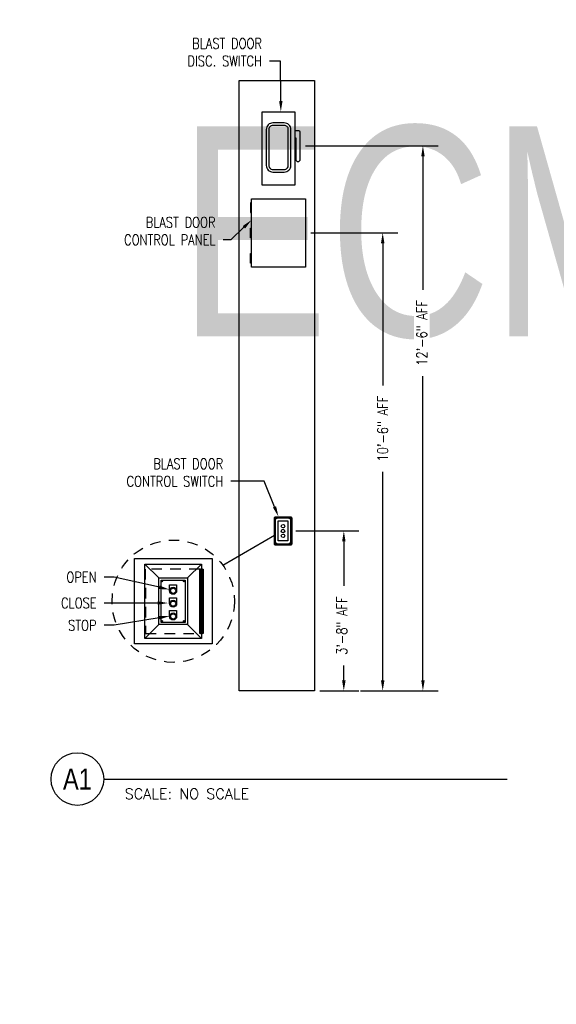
# Model space of a CAD drawing. Header units: inches. Extents: x 0 to 263, y 0 to 45.
# Tile 2 of 8: x 144.18 to 150.55, y 23.06 to 34.77. Entities that reach past the tile are written whole.
import ezdxf
from ezdxf import colors
from ezdxf.entities.mleader import LeaderData, LeaderLine
from ezdxf.enums import TextEntityAlignment as Align
from ezdxf.math import Vec2, Vec3

# ---------------------------------------------------------------- set-up
doc = ezdxf.new("R2018")
doc.units = ezdxf.units.IN
doc.header["$MEASUREMENT"] = 0
doc.linetypes.add('HIDDEN2', pattern=[0.1875, 0.125, -0.0625])
for name, color, linetype in [('A-DETL-THIN', 1, 'Continuous'), ('A-DETL-THIN-HIDD', 1, 'HIDDEN2'), ('E-ANNO-DIMS', 1, 'Continuous'), ('E-ANNO-SYMB', 2, 'Continuous'), ('E-ANNO-TEXT', 2, 'Continuous'), ('E-DETL', 2, 'Continuous')]:
    doc.layers.add(name, color=color, linetype=linetype)
doc.layers.add('G-Bgrd-Std-Scrn', color=8, linetype='Continuous', lineweight=35)
doc.layers.get('0').freeze()
doc.styles.add('Annotative', font='romans.shx', dxfattribs={"width": 0.8})
doc.styles.add('ROMANS', font='ROMANS.shx', dxfattribs={"width": 0.8})
doc.styles.add('Title', font='swiss.ttf', dxfattribs={"height": 0.25})
doc.styles.add('TITLES', font='swiss.ttf', dxfattribs={"width": 0.8})
doc.dimstyles.new('Annotative', dxfattribs={"dimscale": 0, "dimtxt": 0.125, "dimasz": 0.125, "dimexe": 0.18, "dimexo": 0.0625, "dimgap": 0.09, "dimtad": 1, "dimdec": 3, "dimzin": 3, "dimdsep": 46, "dimlunit": 4, "dimtxsty": 'Annotative', "dimcen": 0.09, "dimclrd": 1, "dimclre": 1, "dimclrt": 2, "dimazin": 2, "dimtfac": 1, "dimtdec": 3, "dimtmove": 1, "dimatfit": 3, "dimfxl": 1, "dimtfill": 1, "dimfrac": 2, "dimtolj": 1, "dimtzin": 0, "dimarcsym": 0})

# ---------------------------------------------------------------- blocks, each defined once
blk = doc.blocks.new('*U5')
at = {"lineweight": 30}
blk.add_attdef('TITLE', text='', height=0.25, dxfattribs=at).set_placement((0.25, 0.749), align=Align.TOP_LEFT)
at = {"style": 'Title'}
blk.add_attdef('NUMBER', text='', height=0.25, dxfattribs=at).set_placement((-0.313, 0), align=Align.MIDDLE_CENTER)
blk.add_attdef('SCALE', (0.25, -0.177), '', height=0.0938, dxfattribs=at)
blk = doc.blocks.new('*D13')
at = {"layer": 'Defpoints', "color": 0, "transparency": 16777216}
for p in [(147.396, 28.687), (147.68, 26.786), (148.028, 26.786)]:
    blk.add_point(p, dxfattribs=at)
at = {"layer": 'E-ANNO-DIMS', "color": 1, "lineweight": -2, "transparency": 16777216}
for p, q in [((147.458, 28.687), (148.208, 28.687)), ((148.028, 28.562), (148.028, 28.033)), ((148.028, 26.911), (148.028, 27.087)), ((147.743, 26.786), (148.208, 26.786))]:
    blk.add_line(p, q, dxfattribs=at)
at = {"layer": 'E-ANNO-DIMS', "color": 1, "transparency": 16777216}
for points in [[(148.007, 28.562), (148.049, 28.562), (148.028, 28.687)], [(148.007, 26.911), (148.049, 26.911), (148.028, 26.786)]]:
    blk.add_solid(points, dxfattribs=at)
at = {"layer": 'E-ANNO-DIMS', "color": 2, "lineweight": -3, "transparency": 16777216, "insert": (148.004, 27.56), "char_height": 0.125, "attachment_point": 5, "rotation": 90, "style": 'Annotative', "bg_fill": 3, "box_fill_scale": 1.25, "bg_fill_color": 256, "bg_fill_true_color": 13158600, "bg_fill_transparency": 0}
blk.add_mtext('\\A1;3\'-8" AFF', dxfattribs=at)
blk = doc.blocks.new('*D14')
at = {"layer": 'Defpoints', "color": 0, "transparency": 16777216}
for p in [(147.51, 33.268), (148.399, 26.786), (148.968, 26.786)]:
    blk.add_point(p, dxfattribs=at)
at = {"layer": 'E-ANNO-DIMS', "color": 1, "lineweight": -2, "transparency": 16777216}
for p, q in [((147.572, 33.268), (149.148, 33.268)), ((148.968, 33.143), (148.968, 31.555)), ((148.968, 26.911), (148.968, 30.527)), ((148.461, 26.786), (149.148, 26.786))]:
    blk.add_line(p, q, dxfattribs=at)
at = {"layer": 'E-ANNO-DIMS', "color": 1, "transparency": 16777216}
for points in [[(148.948, 33.143), (148.989, 33.143), (148.968, 33.268)], [(148.948, 26.911), (148.989, 26.911), (148.968, 26.786)]]:
    blk.add_solid(points, dxfattribs=at)
at = {"layer": 'E-ANNO-DIMS', "color": 2, "lineweight": -3, "transparency": 16777216, "insert": (148.956, 31.041), "char_height": 0.125, "attachment_point": 5, "rotation": 90, "style": 'Annotative', "bg_fill": 3, "box_fill_scale": 1.25, "bg_fill_color": 256, "bg_fill_true_color": 13158600, "bg_fill_transparency": 0}
blk.add_mtext('\\A1;12\'-6" AFF', dxfattribs=at)
blk = doc.blocks.new('*D15')
at = {"layer": 'Defpoints', "color": 0, "transparency": 16777216}
for p in [(147.574, 32.231), (148.163, 26.786), (148.49, 26.786)]:
    blk.add_point(p, dxfattribs=at)
at = {"layer": 'E-ANNO-DIMS', "color": 1, "lineweight": -2, "transparency": 16777216}
for p, q in [((147.636, 32.231), (148.67, 32.231)), ((148.49, 32.106), (148.49, 30.417)), ((148.49, 26.911), (148.49, 29.389)), ((148.226, 26.786), (148.67, 26.786))]:
    blk.add_line(p, q, dxfattribs=at)
at = {"layer": 'E-ANNO-DIMS', "color": 1, "transparency": 16777216}
for points in [[(148.469, 32.106), (148.511, 32.106), (148.49, 32.231)], [(148.469, 26.911), (148.511, 26.911), (148.49, 26.786)]]:
    blk.add_solid(points, dxfattribs=at)
at = {"layer": 'E-ANNO-DIMS', "color": 2, "lineweight": -3, "transparency": 16777216, "insert": (148.49, 29.903), "char_height": 0.125, "attachment_point": 5, "rotation": 90, "style": 'Annotative', "bg_fill": 3, "box_fill_scale": 1.25, "bg_fill_color": 256, "bg_fill_true_color": 13158600, "bg_fill_transparency": 0}
blk.add_mtext('\\A1;10\'-6" AFF', dxfattribs=at)
blk = doc.blocks.new('*U16')
for q in [(4.678, 0), (4.797, 0)]:
    blk.add_line((0, 0), q)
blk.add_circle((-0.313, 0), 0.313)
at = {"lineweight": 30}
blk.add_attdef('TITLE', text='', height=0.25, dxfattribs=at).set_placement((0.25, 0.749), align=Align.TOP_LEFT)
at = {"style": 'Title'}
blk.add_attdef('NUMBER', text='', height=0.25, dxfattribs=at).set_placement((-0.313, 0), align=Align.MIDDLE_CENTER)
blk.add_attdef('SCALE', (0.25, -0.177), '', height=0.0938, dxfattribs=at)

msp = doc.modelspace()

# ---------------------------------------------------------------- linework, layer by layer
at = {"layer": 'E-DETL', "lineweight": -3}
for p, q in [((147.2472, 28.8067), (147.3636, 28.8067)), ((147.2472, 28.5679), (147.2472, 28.8067)), ((147.3636, 28.8067), (147.3636, 28.5679)), ((147.3636, 28.5679), (147.2472, 28.5679))]:
    msp.add_line(p, q, dxfattribs=at)
for points in [[(147.057, 33.6738), (147.4476, 33.6738), (147.4476, 32.7978), (147.057, 32.7978)], [(146.9307, 32.6361), (147.5739, 32.6361), (147.5739, 31.8261), (146.9307, 31.8261)]]:
    msp.add_lwpolyline(points, close=True, dxfattribs=at)
for points in [[(147.3981, 33.0342), (147.3981, 33.4626, 0.4142136), (147.3201, 33.5406), (147.1844, 33.5406, 0.4142136), (147.1064, 33.4626), (147.1064, 33.0342, 0.4142136), (147.1844, 32.9562), (147.3201, 32.9562, 0.4142136)], [(147.3681, 33.0342), (147.3681, 33.4626, 0.4142136), (147.3201, 33.5106), (147.1844, 33.5106, 0.4142136), (147.1364, 33.4626), (147.1364, 33.0342, 0.4142136), (147.1844, 32.9862), (147.3201, 32.9862, 0.4142136)], [(147.2173, 28.856), (147.3936, 28.856, -0.4142136), (147.4086, 28.841), (147.4086, 28.5335, -0.4142136), (147.3936, 28.5185), (147.2173, 28.5185, -0.4142136), (147.2023, 28.5335), (147.2023, 28.841, -0.4142136)], [(147.2173, 28.8431), (147.3936, 28.8431, -0.4142136), (147.3956, 28.841), (147.3956, 28.5335, -0.4142136), (147.3936, 28.5315), (147.2173, 28.5315, -0.4142136), (147.2153, 28.5335), (147.2153, 28.841, -0.4142136)]]:
    msp.add_lwpolyline(points, format="xyb", close=True, dxfattribs=at)
msp.add_lwpolyline([(147.4476, 33.364), (147.4571, 33.364), (147.4571, 33.1069, 1), (147.51, 33.1069), (147.51, 33.4297, 0.4142136), (147.495, 33.4447), (147.4476, 33.4447)], format="xyb", dxfattribs=at)
for points in [[(146.9307, 32.5908), (146.9187, 32.5908), (146.9187, 32.4741), (146.9307, 32.4741)], [(146.9307, 32.1728), (146.9187, 32.1728), (146.9187, 32.2894), (146.9307, 32.2894)], [(146.9307, 31.8714), (146.9187, 31.8714), (146.9187, 31.9881), (146.9307, 31.9881)]]:
    msp.add_lwpolyline(points, dxfattribs=at)
for centre, radius in [((147.2234, 28.835), 0.00502), ((147.3054, 28.7438), 0.0209)]:
    msp.add_circle(centre, radius, dxfattribs=at)
at = {"layer": 'G-Bgrd-Std-Scrn', "lineweight": -3}
msp.add_lwpolyline([(146.7829, 34.0462), (147.6801, 34.0462), (147.6801, 26.7857), (146.7829, 26.7857)], close=True, dxfattribs=at)

# ---------------------------------------------------------------- block references
at = {"layer": 'E-ANNO-SYMB', "lineweight": -3}
ref = msp.add_blockref('*U5', (145.8117, 36.9185), dxfattribs=at)
lines = msp.add_mtext('\\W0.8000;\\PECM GROUND SECTION (TYPICAL)', dxfattribs={"layer": '0', "insert": (146.0617, 37.6679), "char_height": 2.5, "attachment_point": 1})
ref.add_attrib('TITLE', '', (146.0617, 37.6679)).embed_mtext(lines)
ref = msp.add_blockref('*U16', (145.1736, 25.7369), dxfattribs=at)
ref.add_attrib('SCALE', 'SCALE: NO SCALE', dxfattribs={"layer": '0', "height": 0.125, "style": 'ROMANS'}).set_placement((145.4236, 25.5602), align=Align.MIDDLE_LEFT)
ref.add_attrib('NUMBER', 'A1', dxfattribs={"layer": '0', "height": 0.25, "style": 'TITLES', "width": 0.8}).set_placement((144.861, 25.7369), align=Align.MIDDLE_CENTER)

# ---------------------------------------------------------------- leaders
at = {"layer": 'E-ANNO-TEXT', "lineweight": -3}
ml = msp.add_multileader_mtext('Standard', dxfattribs=at)
ml.set_content('BLAST DOOR \\PCONTROL PANEL', color=256, style='Annotative')
ml.set_leader_properties(color=1, linetype='ByLayer', lineweight=-1)
ml.build(insert=Vec2(0, 0))
ml.multileader.update_dxf_attribs({"text_left_attachment_type": 3, "text_right_attachment_type": 3, "dogleg_length": 0.2596, "arrow_head_size": 0.125})
ctx = ml.context
ctx.base_point, ctx.char_height, ctx.arrow_head_size, ctx.landing_gap_size, ctx.plane_origin = Vec3(145.1997, 32.149, 0.0057), 0.125, 0.125, 0.09, Vec3(145.8461, 32.149, 0.0057)
ctx.left_attachment, ctx.right_attachment, ctx.text_align_type = 3, 3, 2
notes = []
notes.append((ctx, [(0, (1, 1, 0), (146.6839, 32.149, 0.0057), (-1, 0), 0.09, [(0, [(146.9307, 32.3853, 0.0057)], 0, [])])]))
ctx.mtext.insert, ctx.mtext.alignment, ctx.mtext.flow_direction = Vec3(146.5039, 32.4198, 0.0057), 3, 5
for ctx, leaders in notes:
    for number, flags, end, landing, length, lines in leaders:
        leader = LeaderData()
        leader.index, (leader.has_last_leader_line, leader.has_dogleg_vector, leader.attachment_direction) = number, flags
        leader.last_leader_point, leader.dogleg_vector, leader.dogleg_length = Vec3(end), Vec3(landing), length
        for number, points, colour, breaks in lines:
            line = LeaderLine()
            line.index, line.vertices, line.color, line.breaks = number, Vec3.list(points), colors.encode_raw_color(colour), breaks
            leader.lines.append(line)
        ctx.leaders.append(leader)

# ---------------------------------------------------------------- next in the draw order: dimensions: what is measured, and where the dimension line sits
at = {"layer": 'E-ANNO-DIMS', "lineweight": -3}
dim = msp.add_linear_dim(base=(148.0282, 26.7857), p1=(147.3956, 28.6873), p2=(147.6801, 26.7857), angle=90, text='3\'-8" AFF', dimstyle='Annotative', override={"dimpost": '\\X'}, dxfattribs=at)
dim.commit()
dim.dimension.update_dxf_attribs({"geometry": '*D13', "text_midpoint": (148.0037, 27.5599), "dimtype": 160, "text_rotation": 90})

# ---------------------------------------------------------------- next in the draw order: leaders
at = {"layer": 'E-ANNO-TEXT', "lineweight": -3}
ml = msp.add_multileader_mtext('Standard', dxfattribs=at)
ml.set_content('BLAST DOOR \\PDISC. SWITCH', color=256, style='Annotative')
ml.set_leader_properties(color=1, linetype='ByLayer', lineweight=-1)
ml.build(insert=Vec2(0, 0))
ml.multileader.update_dxf_attribs({"text_left_attachment_type": 3, "text_right_attachment_type": 3, "dogleg_length": 0.2596, "arrow_head_size": 0.125})
ctx = ml.context
ctx.base_point, ctx.char_height, ctx.arrow_head_size, ctx.landing_gap_size, ctx.plane_origin = Vec3(145.9942, 34.2763, 0.0057), 0.125, 0.125, 0.09, Vec3(147.7888, 32.0692, 0.0057)
ctx.left_attachment, ctx.right_attachment, ctx.text_align_type = 3, 3, 2
notes = []
notes.append((ctx, [(1, (1, 1, 0), (147.2768, 34.2763, 0.0057), (-1, 0), 0.1312, [(0, [(147.2791, 33.6738, 0.0057)], 0, [])])]))
ctx.mtext.insert, ctx.mtext.alignment, ctx.mtext.flow_direction = Vec3(147.0556, 34.5472, 0.0057), 3, 5
ctx.mtext.has_bg_fill, ctx.mtext.bg_color, ctx.mtext.bg_scale_factor, ctx.mtext.bg_transparency, ctx.mtext.use_window_bg_color = 1, -1073741824, 1.1, 0, 1
for ctx, leaders in notes:
    for number, flags, end, landing, length, lines in leaders:
        leader = LeaderData()
        leader.index, (leader.has_last_leader_line, leader.has_dogleg_vector, leader.attachment_direction) = number, flags
        leader.last_leader_point, leader.dogleg_vector, leader.dogleg_length = Vec3(end), Vec3(landing), length
        for number, points, colour, breaks in lines:
            line = LeaderLine()
            line.index, line.vertices, line.color, line.breaks = number, Vec3.list(points), colors.encode_raw_color(colour), breaks
            leader.lines.append(line)
        ctx.leaders.append(leader)

# ---------------------------------------------------------------- next in the draw order: dimensions: what is measured, and where the dimension line sits
at = {"layer": 'E-ANNO-DIMS', "lineweight": -3}
dim = msp.add_linear_dim(base=(148.9684, 26.7857), p1=(147.51, 33.2683), p2=(148.3989, 26.7857), angle=90, text='12\'-6" AFF', dimstyle='Annotative', override={"dimpost": '\\X'}, dxfattribs=at)
dim.commit()
dim.dimension.update_dxf_attribs({"geometry": '*D14', "text_midpoint": (148.9555, 31.0412), "dimtype": 160, "text_rotation": 90})

# ---------------------------------------------------------------- next in the draw order: dimensions: what is measured, and where the dimension line sits
dim = msp.add_linear_dim(base=(148.4902, 26.7857), p1=(147.5739, 32.2311), p2=(148.1632, 26.7857), angle=90, text='10\'-6" AFF', dimstyle='Annotative', override={"dimpost": '\\X'}, dxfattribs=at)
dim.commit()
dim.dimension.update_dxf_attribs({"geometry": '*D15', "text_midpoint": (148.4902, 29.9031), "dimtype": 160, "text_rotation": 90})

# ---------------------------------------------------------------- next in the draw order: leaders
at = {"layer": 'E-ANNO-TEXT', "lineweight": -3}
ml = msp.add_multileader_mtext('Standard', dxfattribs=at)
ml.set_content('ROUTE CONDUIT UP ON SURFACE TO AVOID HEADWALL ABOVE BLAST DOOR AND PENETRATE INTO MAGAZINE TO PANELBOARD', color=256, style='Annotative')
ml.set_leader_properties(color=1, linetype='ByLayer', lineweight=-1)
ml.build(insert=Vec2(0, 0))
ml.multileader.update_dxf_attribs({"text_right_attachment_type": 3, "dogleg_length": 0.34, "arrow_head_size": 0.125})
ctx = ml.context
ctx.base_point, ctx.char_height, ctx.arrow_head_size, ctx.landing_gap_size, ctx.plane_origin = Vec3(166.4804, 42.1483), 0.125, 0.125, 0.0312, Vec3(166.4846, 42.0893)
ctx.right_attachment = 3
notes = []
notes.append((ctx, [(0, (0, 0, 0), (0, 0), (1, 0), 1, [])]))
ctx.mtext.insert, ctx.mtext.width, ctx.mtext.flow_direction = Vec3(166.5116, 42.2108), 1.565668, 5
ctx.mtext.has_bg_fill, ctx.mtext.bg_color, ctx.mtext.bg_scale_factor, ctx.mtext.bg_transparency, ctx.mtext.use_window_bg_color = 1, -1073741824, 1.1, 0, 1
for ctx, leaders in notes:
    for number, flags, end, landing, length, lines in leaders:
        leader = LeaderData()
        leader.index, (leader.has_last_leader_line, leader.has_dogleg_vector, leader.attachment_direction) = number, flags
        leader.last_leader_point, leader.dogleg_vector, leader.dogleg_length = Vec3(end), Vec3(landing), length
        for number, points, colour, breaks in lines:
            line = LeaderLine()
            line.index, line.vertices, line.color, line.breaks = number, Vec3.list(points), colors.encode_raw_color(colour), breaks
            leader.lines.append(line)
        ctx.leaders.append(leader)

# ---------------------------------------------------------------- next in the draw order: linework, layer by layer
at = {"layer": 'A-DETL-THIN'}
msp.add_line((146.5879, 28.2812), (147.2023, 28.6354), dxfattribs=at)
at = {"layer": 'A-DETL-THIN-HIDD'}
for p, q in [((146.3155, 28.2345), (145.668, 28.2345)), ((145.668, 28.2345), (145.6713, 27.4695)), ((145.6713, 27.4695), (146.3155, 27.4695))]:
    msp.add_line(p, q, dxfattribs=at)
msp.add_circle((146.0005, 27.852), 0.7276, dxfattribs=at)
at = {"layer": 'E-DETL', "lineweight": -3}
for p, q in [((145.8305, 28.1286), (145.6613, 28.2936)), ((146.168, 28.1286), (146.3363, 28.2936)), ((145.8305, 27.5753), (145.6613, 27.4095)), ((146.168, 27.5753), (146.3363, 27.4095))]:
    msp.add_line(p, q, dxfattribs=at)
for points in [[(145.5388, 28.3603), (146.4622, 28.3603), (146.4622, 27.3436), (145.5388, 27.3436)], [(145.6613, 28.2936), (146.3363, 28.2936), (146.3363, 27.4095), (145.6613, 27.4095)], [(146.3155, 28.2345), (146.358, 28.2345), (146.358, 27.4695), (146.3155, 27.4695)], [(146.3255, 27.4695), (146.348, 27.4695), (146.348, 28.2345), (146.3255, 28.2345)], [(145.8305, 28.1286), (146.168, 28.1286), (146.168, 27.5753), (145.8305, 27.5753)], [(145.8551, 28.1032), (146.1419, 28.1032), (146.1419, 27.6005), (145.8551, 27.6005)]]:
    msp.add_lwpolyline(points, close=True, dxfattribs=at)
for points in [[(145.9572, 27.9748), (145.9572, 28.0464), (146.0405, 28.0464), (146.0405, 27.977)], [(145.9572, 27.822), (145.9572, 27.8937), (146.0405, 27.8937), (146.0405, 27.8243)], [(145.9572, 27.6693), (145.9572, 27.741), (146.0405, 27.741), (146.0405, 27.6715)]]:
    msp.add_lwpolyline(points, dxfattribs=at)
for centre, radius in [((147.3875, 28.835), 0.00502), ((147.3054, 28.6289), 0.0209), ((147.2234, 28.5395), 0.00502), ((147.3875, 28.5395), 0.00502), ((145.8686, 28.0898), 0.00712), ((145.9989, 27.9756), 0.0417), ((145.9987, 27.9757), 0.0307), ((146.1286, 28.0898), 0.00712), ((145.9989, 27.8229), 0.0417), ((145.9987, 27.823), 0.0307), ((145.9989, 27.6701), 0.0417), ((145.9987, 27.6702), 0.0307), ((145.8686, 27.6148), 0.00712), ((146.1285, 27.6148), 0.00712)]:
    msp.add_circle(centre, radius, dxfattribs=at)

# ---------------------------------------------------------------- next in the draw order: leaders
at = {"layer": 'E-ANNO-TEXT', "lineweight": -3}
ml = msp.add_multileader_mtext('Standard', dxfattribs=at)
ml.set_content('BLAST DOOR \\PCONTROL SWITCH', color=256, style='Annotative')
ml.set_leader_properties(color=1, linetype='ByLayer', lineweight=-1)
ml.build(insert=Vec2(0, 0))
ml.multileader.update_dxf_attribs({"text_left_attachment_type": 3, "text_right_attachment_type": 3, "dogleg_length": 0.2596, "arrow_head_size": 0.125})
ctx = ml.context
ctx.base_point, ctx.char_height, ctx.arrow_head_size, ctx.landing_gap_size, ctx.plane_origin = Vec3(145.2373, 29.2776, 0.0057), 0.125, 0.125, 0.09, Vec3(147.7027, 29.3646, 0.0057)
ctx.left_attachment, ctx.right_attachment, ctx.text_align_type = 3, 3, 2
notes = []
notes.append((ctx, [(1, (1, 1, 0), (147.0807, 29.2776, 0.0057), (-1, 0), 0.3968, [(0, [(147.2508, 28.8584, 0.0057)], 0, [])])]))
ctx.mtext.insert, ctx.mtext.alignment, ctx.mtext.flow_direction = Vec3(146.5939, 29.5484, 0.0057), 3, 5
ctx.mtext.has_bg_fill, ctx.mtext.bg_color, ctx.mtext.bg_scale_factor, ctx.mtext.bg_transparency, ctx.mtext.use_window_bg_color = 1, -1073741824, 1.1, 0, 1
for ctx, leaders in notes:
    for number, flags, end, landing, length, lines in leaders:
        leader = LeaderData()
        leader.index, (leader.has_last_leader_line, leader.has_dogleg_vector, leader.attachment_direction) = number, flags
        leader.last_leader_point, leader.dogleg_vector, leader.dogleg_length = Vec3(end), Vec3(landing), length
        for number, points, colour, breaks in lines:
            line = LeaderLine()
            line.index, line.vertices, line.color, line.breaks = number, Vec3.list(points), colors.encode_raw_color(colour), breaks
            leader.lines.append(line)
        ctx.leaders.append(leader)

# ---------------------------------------------------------------- next in the draw order: linework, layer by layer
at = {"layer": 'E-DETL', "lineweight": -3}
msp.add_circle((147.3054, 28.6859), 0.0209, dxfattribs=at)

# ---------------------------------------------------------------- next in the draw order: leaders
at = {"layer": 'E-ANNO-TEXT', "lineweight": -3}
ml = msp.add_multileader_mtext('Standard', dxfattribs=at)
ml.set_content('OPEN', color=256, style='Annotative')
ml.set_leader_properties(color=1, linetype='ByLayer', lineweight=-1)
ml.build(insert=Vec2(0, 0))
ml.multileader.update_dxf_attribs({"text_left_attachment_type": 3, "text_right_attachment_type": 3, "dogleg_length": 0.2596, "arrow_head_size": 0.125})
ctx = ml.context
ctx.base_point, ctx.char_height, ctx.arrow_head_size, ctx.landing_gap_size, ctx.plane_origin = Vec3(144.633, 28.138, 0.0057), 0.125, 0.125, 0.09, Vec3(145.6952, 28.2249, 0.0057)
ctx.left_attachment, ctx.right_attachment, ctx.text_align_type = 3, 3, 2
notes = []
notes.append((ctx, [(1, (1, 1, 0), (145.2982, 28.138, 0.0057), (-1, 0), 0.1186, [(0, [(145.9572, 27.9896, 0.0057)], 0, [])])]))
ctx.mtext.insert, ctx.mtext.alignment, ctx.mtext.flow_direction = Vec3(145.0896, 28.2005, 0.0057), 3, 5
ctx.mtext.has_bg_fill, ctx.mtext.bg_color, ctx.mtext.bg_scale_factor, ctx.mtext.bg_transparency, ctx.mtext.use_window_bg_color = 1, -1073741824, 1.1, 0, 1
ml = msp.add_multileader_mtext('Standard', dxfattribs=at)
ml.set_content('CLOSE', color=256, style='Annotative')
ml.set_leader_properties(color=1, linetype='ByLayer', lineweight=-1)
ml.build(insert=Vec2(0, 0))
ml.multileader.update_dxf_attribs({"text_left_attachment_type": 3, "text_right_attachment_type": 3, "dogleg_length": 0.2596, "arrow_head_size": 0.125})
ctx = ml.context
ctx.base_point, ctx.char_height, ctx.arrow_head_size, ctx.landing_gap_size, ctx.plane_origin = Vec3(144.552, 27.83, 0.0057), 0.125, 0.125, 0.09, Vec3(145.6952, 27.917, 0.0057)
ctx.left_attachment, ctx.right_attachment, ctx.text_align_type = 3, 3, 2
notes.append((ctx, [(1, (1, 1, 0), (145.2982, 27.83, 0.0057), (-1, 0), 0.1186, [(0, [(145.9413, 27.83, 0.0057)], 0, [])])]))
ctx.mtext.insert, ctx.mtext.alignment, ctx.mtext.flow_direction = Vec3(145.0896, 27.8925, 0.0057), 3, 5
ctx.mtext.has_bg_fill, ctx.mtext.bg_color, ctx.mtext.bg_scale_factor, ctx.mtext.bg_transparency, ctx.mtext.use_window_bg_color = 1, -1073741824, 1.1, 0, 1
for ctx, leaders in notes:
    for number, flags, end, landing, length, lines in leaders:
        leader = LeaderData()
        leader.index, (leader.has_last_leader_line, leader.has_dogleg_vector, leader.attachment_direction) = number, flags
        leader.last_leader_point, leader.dogleg_vector, leader.dogleg_length = Vec3(end), Vec3(landing), length
        for number, points, colour, breaks in lines:
            line = LeaderLine()
            line.index, line.vertices, line.color, line.breaks = number, Vec3.list(points), colors.encode_raw_color(colour), breaks
            leader.lines.append(line)
        ctx.leaders.append(leader)

# ---------------------------------------------------------------- next in the draw order: leaders
ml = msp.add_multileader_mtext('Standard', dxfattribs=at)
ml.set_content('STOP', color=256, style='Annotative')
ml.set_leader_properties(color=1, linetype='ByLayer', lineweight=-1)
ml.build(insert=Vec2(0, 0))
ml.multileader.update_dxf_attribs({"text_left_attachment_type": 3, "text_right_attachment_type": 3, "dogleg_length": 0.2596, "arrow_head_size": 0.125})
ctx = ml.context
ctx.base_point, ctx.char_height, ctx.arrow_head_size, ctx.landing_gap_size, ctx.plane_origin = Vec3(144.652, 27.5649, 0.0057), 0.125, 0.125, 0.09, Vec3(145.6952, 27.6519, 0.0057)
ctx.left_attachment, ctx.right_attachment, ctx.text_align_type = 3, 3, 2
notes = []
notes.append((ctx, [(1, (1, 1, 0), (145.2982, 27.5649, 0.0057), (-1, 0), 0.1186, [(0, [(145.9575, 27.6756, 0.0057)], 0, [])])]))
ctx.mtext.insert, ctx.mtext.alignment, ctx.mtext.flow_direction = Vec3(145.0896, 27.6274, 0.0057), 3, 5
ctx.mtext.has_bg_fill, ctx.mtext.bg_color, ctx.mtext.bg_scale_factor, ctx.mtext.bg_transparency, ctx.mtext.use_window_bg_color = 1, -1073741824, 1.1, 0, 1
for ctx, leaders in notes:
    for number, flags, end, landing, length, lines in leaders:
        leader = LeaderData()
        leader.index, (leader.has_last_leader_line, leader.has_dogleg_vector, leader.attachment_direction) = number, flags
        leader.last_leader_point, leader.dogleg_vector, leader.dogleg_length = Vec3(end), Vec3(landing), length
        for number, points, colour, breaks in lines:
            line = LeaderLine()
            line.index, line.vertices, line.color, line.breaks = number, Vec3.list(points), colors.encode_raw_color(colour), breaks
            leader.lines.append(line)
        ctx.leaders.append(leader)

doc.saveas('drawing.dxf')
